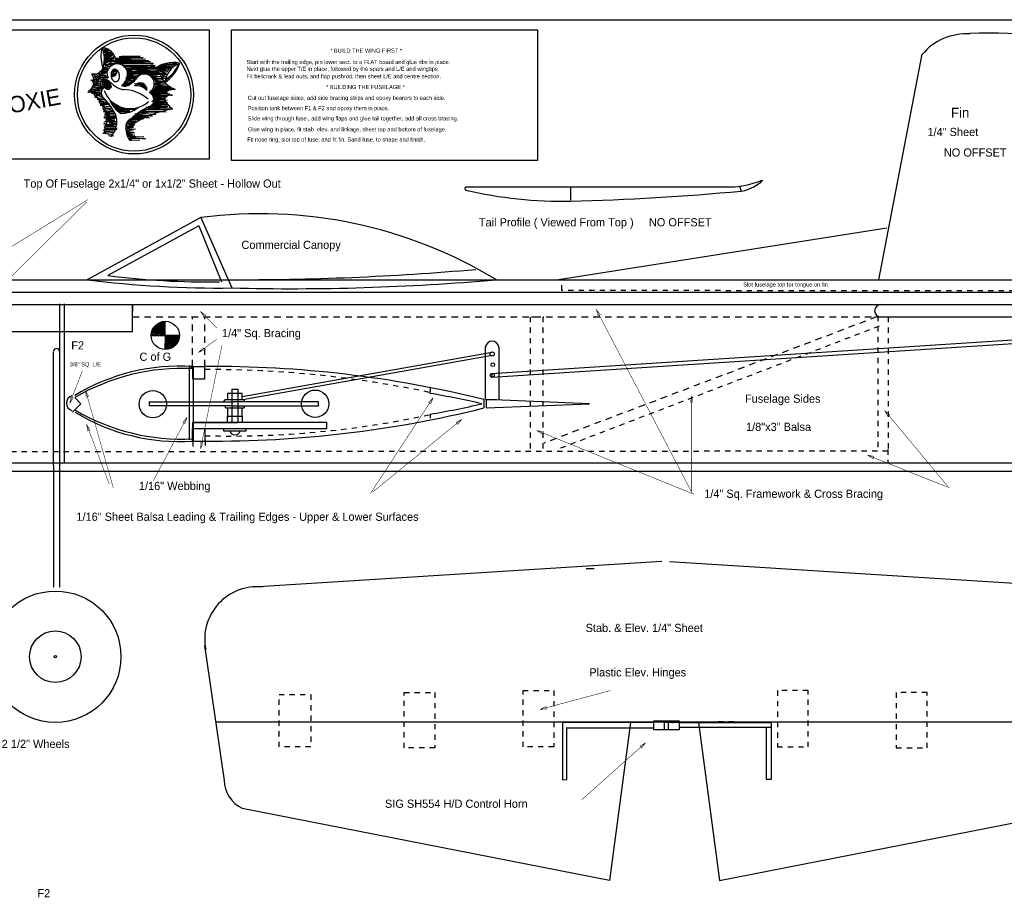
# Model space of a CAD drawing. Extents: x -0.2 to 45.7, y 0.3 to 32.4.
# Tile 3 of 4: x 9.9 to 28.6, y 15.7 to 32.4. Entities that reach past the tile are written whole.
import ezdxf

# ---------------------------------------------------------------- set-up
doc = ezdxf.new("R2010")
doc.units = 0
for name, pattern in [('LINETYPE_1', [0]), ('LINETYPE_11', [0]), ('LINETYPE_3', [0.1562, 0.125, -0.0312]), ('LINETYPE_8', [0.125, 0.0625, -0.0625])]:
    doc.linetypes.add(name, pattern=pattern)
doc.layers.get('0').update_dxf_attribs({"linetype": 'CONTINUOUS'})

msp = doc.modelspace()

# ---------------------------------------------------------------- linework, layer by layer
at = {"linetype": 'LINETYPE_1'}
for points in [[(-0.24, 32.43), (45.67, 32.43), (45.67, 0.32), (-0.24, 0.32)], [(-0.074, 32.24), (13.466, 32.24), (13.466, 29.774), (-0.074, 29.774)], [(13.892, 32.236), (19.72, 32.236), (19.72, 29.748), (13.892, 29.748)], [(11.662, 31.486), (11.6568, 31.485), (11.6518, 31.4836), (11.6468, 31.4816), (11.642, 31.4791), (11.6373, 31.4762), (11.6328, 31.4728), (11.6286, 31.469), (11.6244, 31.4646), (11.6206, 31.46), (11.617, 31.4549), (11.6136, 31.4495), (11.6106, 31.4437), (11.6078, 31.4376), (11.6054, 31.4312), (11.6032, 31.4245), (11.6014, 31.4176), (11.5999, 31.4104), (11.5987, 31.4032), (11.5979, 31.3957), (11.5974, 31.3881), (11.5973, 31.3804), (11.5975, 31.3728), (11.598, 31.365), (11.599, 31.3574), (11.6002, 31.3496), (11.6018, 31.3421), (11.6038, 31.3346), (11.606, 31.3273), (11.6085, 31.3202), (11.6114, 31.3132), (11.6145, 31.3065), (11.6179, 31.3001), (11.6216, 31.294), (11.6254, 31.2881), (11.6296, 31.2826), (11.634, 31.2775), (11.6384, 31.2728), (11.6432, 31.2685), (11.648, 31.2646), (11.653, 31.2612), (11.6582, 31.2582), (11.6633, 31.2556), (11.6686, 31.2536), (11.6738, 31.2521), (11.6792, 31.2511), (11.6845, 31.2506), (11.6898, 31.2505), (11.695, 31.251), (11.7002, 31.252), (11.7052, 31.2534), (11.7102, 31.2554), (11.715, 31.2579), (11.7197, 31.2608), (11.7242, 31.2642), (11.7284, 31.268), (11.7326, 31.2724), (11.7364, 31.277), (11.74, 31.2821), (11.7434, 31.2875), (11.7464, 31.2933), (11.7492, 31.2994), (11.7516, 31.3058), (11.7538, 31.3125), (11.7556, 31.3194), (11.7571, 31.3266), (11.7583, 31.3338), (11.7591, 31.3413), (11.7596, 31.3489), (11.7597, 31.3566), (11.7595, 31.3642), (11.759, 31.372), (11.758, 31.3796), (11.7568, 31.3874), (11.7552, 31.3949), (11.7532, 31.4024), (11.751, 31.4097), (11.7485, 31.4168), (11.7456, 31.4238), (11.7425, 31.4305), (11.7391, 31.4369), (11.7354, 31.443), (11.7316, 31.4489), (11.7274, 31.4544), (11.723, 31.4595), (11.7186, 31.4642), (11.7138, 31.4685), (11.709, 31.4724), (11.704, 31.4758), (11.6988, 31.4788), (11.6937, 31.4814), (11.6884, 31.4834), (11.6832, 31.4849), (11.6778, 31.4859), (11.6725, 31.4864), (11.6672, 31.4865)], [(11.297, 31.229), (11.297, 31.229)], [(11.572, 31.1165), (11.5754, 31.1194), (11.5786, 31.1225), (11.5816, 31.126), (11.5842, 31.1298), (11.5864, 31.134), (11.5884, 31.1384), (11.59, 31.143), (11.5914, 31.148), (11.5923, 31.1531), (11.5929, 31.1584), (11.5931, 31.164), (11.593, 31.1697), (11.5926, 31.1755), (11.5917, 31.1814), (11.5906, 31.1874), (11.589, 31.1935), (11.5872, 31.1996), (11.585, 31.2057), (11.5826, 31.2118), (11.5798, 31.2178), (11.5766, 31.2238), (11.5732, 31.2296), (11.5696, 31.2354), (11.5657, 31.2409), (11.5616, 31.2463), (11.5572, 31.2515), (11.5526, 31.2565), (11.5479, 31.2612), (11.543, 31.2658), (11.538, 31.27), (11.5328, 31.2739), (11.5276, 31.2775), (11.5222, 31.2808), (11.5168, 31.2837), (11.5114, 31.2862), (11.506, 31.2884), (11.5006, 31.2903), (11.4953, 31.2918), (11.49, 31.2928), (11.4848, 31.2934), (11.4798, 31.2937), (11.4748, 31.2936), (11.47, 31.293), (11.4654, 31.2921), (11.461, 31.2908), (11.4568, 31.289), (11.4528, 31.287), (11.449, 31.2845), (11.4456, 31.2816), (11.4424, 31.2785), (11.4394, 31.275), (11.4368, 31.2712), (11.4346, 31.267), (11.4326, 31.2626), (11.431, 31.258), (11.4296, 31.253), (11.4287, 31.2479), (11.4281, 31.2426), (11.4279, 31.237), (11.428, 31.2313), (11.4284, 31.2255), (11.4293, 31.2196), (11.4304, 31.2136), (11.432, 31.2075), (11.4338, 31.2014), (11.436, 31.1953), (11.4384, 31.1892), (11.4412, 31.1832), (11.4444, 31.1772), (11.4478, 31.1714), (11.4514, 31.1656), (11.4553, 31.1601), (11.4594, 31.1547), (11.4638, 31.1495), (11.4684, 31.1445), (11.4731, 31.1398), (11.478, 31.1352), (11.483, 31.131), (11.4882, 31.1271), (11.4934, 31.1235), (11.4988, 31.1202), (11.5042, 31.1173), (11.5096, 31.1148), (11.515, 31.1126), (11.5204, 31.1107), (11.5257, 31.1092), (11.531, 31.1082), (11.5362, 31.1076), (11.5412, 31.1073), (11.5462, 31.1074), (11.551, 31.108), (11.5556, 31.1089), (11.56, 31.1102), (11.5642, 31.112), (11.5682, 31.114)], [(11.3145, 31.0095), (11.3145, 31.0095)], [(11.477, 30.6455), (11.477, 30.6455)], [(18.5826, 27.6773), (18.5826, 27.6773)], [(11.1417, 27.4804), (11.1417, 27.4804)], [(11.5354, 27.5591), (11.5354, 27.5591)], [(13.7007, 27.441), (13.7007, 27.441)], [(13.8189, 27.4804), (13.8189, 27.4804)], [(12.0078, 27.008), (12.0078, 27.008)], [(12.629, 26.688), (12.629, 26.688)], [(12.357, 26.419), (12.357, 26.419)], [(12.436, 26.435), (12.436, 26.435)], [(12.635, 26.287), (12.635, 26.287)], [(12.657, 26.41), (12.657, 26.41)], [(12.758, 26.407), (12.758, 26.407)], [(12.82, 26.407), (12.82, 26.407)], [(12.867, 26.405), (12.867, 26.405)], [(12.887, 26.385), (12.887, 26.385)], [(12.904, 26.419), (12.904, 26.419)], [(12.635, 26.189), (12.635, 26.189)], [(12.643, 26.256), (12.643, 26.256)], [(12.803, 26.228), (12.803, 26.228)], [(18.732, 26.208), (18.732, 26.208)], [(14.0943, 25.3151), (14.0943, 25.3151)], [(14.1338, 25.1576), (14.1338, 25.1576)], [(18.7401, 25.1969), (18.7401, 25.1969)], [(10.9056, 25.0001), (10.9056, 25.0001)], [(10.9843, 25.0788), (10.9843, 25.0788)], [(13.8582, 25.0395), (13.8582, 25.0395)], [(15.5511, 25.0788), (15.5511, 25.0788)], [(18.6615, 25.1182), (18.6615, 25.1182)], [(18.7009, 25.0395), (18.7009, 25.0395)], [(18.7401, 25.0395), (18.7401, 25.0395)], [(20.7086, 25.1182), (20.7086, 25.1182)], [(13.8976, 24.7639), (13.8976, 24.7639)], [(13.8976, 24.7639), (13.8976, 24.7639)], [(14.0944, 24.7639), (14.0944, 24.7639)], [(14.1338, 24.7639), (14.1338, 24.7639)], [(17.6772, 24.8426), (17.6772, 24.8426)], [(15.7086, 24.6458), (15.7086, 24.6458)], [(13.1497, 24.4095), (13.1497, 24.4095)], [(13.1497, 24.4095), (13.1497, 24.4095)], [(13.1641, 24.4141), (13.1641, 24.4141)], [(13.3859, 24.4095), (13.3859, 24.4095)], [(21.6527, 19.0548), (21.6527, 19.0548)], [(21.938, 19.084), (22.419, 19.084), (22.419, 18.91), (21.938, 18.91)]]:
    msp.add_lwpolyline(points, close=True, dxfattribs=at)
for points in [[(11.4935, 31.8895), (11.46, 31.839)], [(11.5495, 31.873), (11.449, 31.7945)], [(11.449, 31.7945), (11.561, 31.8505)], [(11.46, 31.839), (11.4655, 31.845)], [(11.4655, 31.845), (11.5495, 31.873)], [(11.662, 31.7325), (11.4655, 31.6095)], [(11.4655, 31.6095), (11.6675, 31.7045)], [(11.6675, 31.7045), (11.4655, 31.576)], [(11.561, 31.8505), (11.471, 31.7605)], [(11.471, 31.7605), (11.6, 31.8335)], [(11.6395, 31.7605), (11.477, 31.6545)], [(11.477, 31.6545), (11.662, 31.7325)], [(11.6, 31.8335), (11.4825, 31.727)], [(11.4825, 31.727), (11.6115, 31.8055)], [(11.6115, 31.8055), (11.4825, 31.7045)], [(11.4825, 31.7045), (11.628, 31.783)], [(11.628, 31.783), (11.488, 31.688)], [(11.488, 31.688), (11.6395, 31.7605)], [(12.211, 31.7105), (11.684, 31.6935)], [(12.1495, 31.7385), (11.7515, 31.7215)], [(11.757, 31.7105), (12.211, 31.7105)], [(11.802, 31.7385), (12.1495, 31.7385)], [(26.2204, 27.4804), (27.0472, 31.7717)], [(11.5775, 31.542), (11.4265, 31.5085)], [(11.4265, 31.5085), (11.533, 31.5085)], [(11.533, 31.5085), (11.443, 31.475)], [(11.4655, 31.576), (11.505, 31.5645)], [(11.505, 31.5645), (11.4825, 31.542)], [(11.645, 31.57), (11.488, 31.57)], [(11.488, 31.57), (11.5775, 31.542)], [(11.544, 31.598), (11.673, 31.587)], [(11.6, 31.604), (11.5665, 31.604)], [(11.5665, 31.604), (12.396, 31.604)], [(11.656, 31.643), (11.572, 31.6375)], [(11.572, 31.6375), (11.6, 31.604)], [(11.596, 31.632), (11.686, 31.643)], [(11.617, 31.632), (11.6395, 31.6655)], [(12.351, 31.6265), (11.617, 31.632)], [(11.6395, 31.6655), (11.656, 31.643)], [(11.673, 31.587), (11.645, 31.57)], [(12.3175, 31.6485), (11.662, 31.6545)], [(11.662, 31.6545), (12.351, 31.6265)], [(12.097, 31.618), (11.662, 31.618)], [(12.256, 31.6765), (11.6785, 31.671)], [(11.6785, 31.671), (12.3175, 31.6485)], [(11.684, 31.6935), (12.256, 31.6765)], [(11.686, 31.643), (11.776, 31.61)], [(12.396, 31.5925), (11.8075, 31.5815)], [(11.8075, 31.5815), (11.841, 31.559)], [(12.441, 31.559), (11.8355, 31.531)], [(11.8355, 31.531), (12.441, 31.542)], [(11.841, 31.559), (12.3175, 31.5645)], [(12.441, 31.542), (11.886, 31.503)], [(11.886, 31.503), (12.4465, 31.5195)], [(11.9645, 31.514), (11.9195, 31.4415)], [(11.953, 31.43), (11.9645, 31.514)], [(12.111, 31.621), (12.097, 31.618)], [(12.402, 31.579), (12.111, 31.621)], [(12.3175, 31.5645), (12.441, 31.559)], [(12.396, 31.604), (12.396, 31.5925)], [(12.4465, 31.5195), (12.463, 31.4975)], [(12.793, 31.5535), (12.4515, 31.503)], [(12.4515, 31.503), (12.743, 31.5255)], [(12.743, 31.5255), (12.4515, 31.4975)], [(12.827, 31.5815), (12.485, 31.531)], [(12.485, 31.531), (12.793, 31.5535)], [(12.513, 31.5535), (12.827, 31.5815)], [(12.552, 31.57), (12.513, 31.5535)], [(12.8495, 31.598), (12.552, 31.57)], [(12.838, 31.4695), (12.883, 31.57)], [(11.505, 31.3685), (11.2975, 31.3405)], [(11.2975, 31.3405), (11.4935, 31.329)], [(11.308, 31.386), (11.353, 31.363)], [(11.4935, 31.329), (11.3255, 31.329)], [(11.3255, 31.329), (11.4265, 31.2955)], [(11.353, 31.363), (11.443, 31.386)], [(11.5105, 31.3515), (11.359, 31.391)], [(11.359, 31.391), (11.505, 31.3685)], [(11.4935, 31.4075), (11.3705, 31.3965)], [(11.3705, 31.3965), (11.5105, 31.3515)], [(11.5215, 31.4525), (11.3985, 31.4355)], [(11.3985, 31.4355), (11.5105, 31.4245)], [(11.533, 31.4805), (11.4095, 31.4695)], [(11.4095, 31.4695), (11.5215, 31.4525)], [(11.421, 31.4245), (11.415, 31.4075)], [(11.415, 31.4075), (11.4935, 31.4075)], [(11.5105, 31.4245), (11.421, 31.4245)], [(11.443, 31.475), (11.533, 31.4805)], [(11.6675, 31.3855), (11.6, 31.3795)], [(11.6, 31.3795), (11.656, 31.3685)], [(11.69, 31.4415), (11.606, 31.43)], [(11.606, 31.43), (11.6955, 31.4135)], [(11.6955, 31.4135), (11.606, 31.391)], [(11.606, 31.391), (11.6675, 31.3855)], [(11.6675, 31.475), (11.617, 31.43)], [(11.617, 31.43), (11.628, 31.4355)], [(11.617, 31.3515), (11.6955, 31.3965)], [(11.656, 31.3685), (11.617, 31.3515)], [(11.6955, 31.458), (11.6225, 31.458)], [(11.6225, 31.458), (11.69, 31.4415)], [(11.645, 31.486), (11.6955, 31.458)], [(11.6955, 31.4415), (11.6675, 31.475)], [(11.6955, 31.3965), (11.6955, 31.4415)], [(12.0655, 31.3235), (11.8805, 31.3235)], [(11.8805, 31.3235), (12.082, 31.3125)], [(12.0595, 31.3515), (11.8915, 31.3405)], [(11.8915, 31.3405), (12.0655, 31.3235)], [(12.463, 31.4975), (11.903, 31.486)], [(11.903, 31.486), (12.4855, 31.4695)], [(12.508, 31.447), (11.914, 31.43)], [(11.914, 31.43), (12.491, 31.4245)], [(11.9195, 31.402), (11.914, 31.391)], [(11.914, 31.189), (12.1495, 31.402)], [(11.914, 31.391), (12.144, 31.3795)], [(12.144, 31.3795), (11.914, 31.3685)], [(11.914, 31.3685), (12.116, 31.3515)], [(12.4855, 31.4695), (11.9195, 31.447)], [(11.9195, 31.4415), (11.998, 31.4695)], [(11.9195, 31.447), (12.508, 31.447)], [(12.5415, 31.4075), (11.9195, 31.402)], [(12.1495, 31.402), (11.953, 31.43)], [(12.116, 31.3515), (12.0595, 31.3515)], [(12.295, 31.391), (12.553, 31.3855)], [(12.553, 31.3855), (12.3345, 31.3685)], [(12.3345, 31.3685), (12.5475, 31.346)], [(12.5475, 31.346), (12.368, 31.335)], [(12.368, 31.335), (12.581, 31.3125)], [(12.4515, 31.4975), (12.7315, 31.503)], [(12.7315, 31.503), (12.457, 31.464)], [(12.457, 31.464), (12.7035, 31.475)], [(12.491, 31.4245), (12.5415, 31.4075)], [(12.7035, 31.475), (12.5185, 31.4355)], [(12.5185, 31.4355), (12.6755, 31.4415)], [(12.6755, 31.4415), (12.541, 31.402)], [(12.541, 31.402), (12.6475, 31.4075)], [(12.6585, 31.346), (12.5465, 31.3235)], [(12.5465, 31.3235), (12.653, 31.3125)], [(12.6475, 31.4075), (12.5635, 31.391)], [(12.5635, 31.391), (12.6585, 31.3855)], [(12.6585, 31.3855), (12.5635, 31.363)], [(12.5635, 31.363), (12.6585, 31.346)], [(12.7035, 31.307), (12.709, 31.346)], [(12.709, 31.346), (12.7315, 31.357)], [(12.7315, 31.357), (12.754, 31.357)], [(12.754, 31.357), (12.782, 31.3855)], [(12.782, 31.3855), (12.799, 31.4135)], [(12.799, 31.4135), (12.838, 31.4695)], [(11.23, 31.285), (11.32, 31.24)], [(11.234, 31.168), (11.262, 31.156)], [(11.4545, 31.1275), (11.236, 31.133)], [(11.236, 31.133), (11.393, 31.1275)], [(11.241, 31.274), (11.275, 31.195)], [(11.404, 31.1945), (11.2525, 31.206)], [(11.2525, 31.206), (11.404, 31.1725)], [(11.275, 31.195), (11.297, 31.229)], [(11.286, 31.178), (11.2805, 31.15)], [(11.2805, 31.15), (11.421, 31.1445)], [(11.4265, 31.2955), (11.286, 31.2845)], [(11.286, 31.2845), (11.4095, 31.2505)], [(11.432, 31.1555), (11.286, 31.178)], [(11.4095, 31.2505), (11.3085, 31.2285)], [(11.3085, 31.2285), (11.3985, 31.217)], [(11.3985, 31.217), (11.404, 31.1945)], [(11.404, 31.1725), (11.432, 31.1555)], [(11.421, 31.1445), (11.4545, 31.1275)], [(11.443, 31.2785), (11.4265, 31.2675)], [(11.4265, 31.2675), (11.5385, 31.122)], [(11.5665, 31.1275), (11.443, 31.2785)], [(11.4825, 31.2845), (11.4545, 31.2845)], [(11.4545, 31.2845), (11.589, 31.122)], [(11.5105, 31.122), (11.4545, 31.1945)], [(11.6, 31.1385), (11.4825, 31.2845)], [(11.499, 31.2955), (11.6, 31.161)], [(11.6, 31.161), (11.6, 31.1385)], [(11.83, 31.1835), (11.8635, 31.2005)], [(11.869, 31.178), (11.83, 31.1835)], [(11.959, 31.2115), (11.8525, 31.217)], [(11.8525, 31.217), (11.9085, 31.1945)], [(11.8635, 31.2005), (11.914, 31.189)], [(11.886, 31.2395), (11.869, 31.234)], [(11.869, 31.234), (11.959, 31.2115)], [(11.9085, 31.1945), (11.869, 31.178)], [(11.998, 31.234), (11.886, 31.2395)], [(12.082, 31.3125), (11.897, 31.2955)], [(11.897, 31.2955), (12.026, 31.2785)], [(12.026, 31.2565), (11.897, 31.2785)], [(11.897, 31.2785), (11.897, 31.262)], [(11.897, 31.262), (11.998, 31.234)], [(12.026, 31.2785), (12.043, 31.29)], [(12.043, 31.29), (12.026, 31.2565)], [(12.1045, 31.1945), (12.043, 31.2115)], [(12.238, 31.168), (12.0865, 31.2185)], [(12.0865, 31.2185), (12.277, 31.14)], [(12.172, 31.1835), (12.1045, 31.1945)], [(12.137, 31.224), (12.238, 31.1845)], [(12.2055, 31.161), (12.172, 31.1835)], [(12.267, 31.1275), (12.2055, 31.161)], [(12.238, 31.1845), (12.238, 31.168)], [(12.267, 31.15), (12.267, 31.1275)], [(12.581, 31.3125), (12.3905, 31.3125)], [(12.3905, 31.3125), (12.564, 31.2955)], [(12.564, 31.2955), (12.4015, 31.2845)], [(12.4015, 31.2845), (12.5865, 31.262)], [(12.6145, 31.2395), (12.424, 31.2115)], [(12.424, 31.2115), (12.62, 31.2115)], [(12.721, 31.133), (12.4295, 31.1445)], [(12.4295, 31.1445), (12.7605, 31.1165)], [(12.62, 31.2115), (12.435, 31.1945)], [(12.435, 31.1945), (12.6875, 31.1665)], [(12.6875, 31.1665), (12.435, 31.161)], [(12.435, 31.161), (12.682, 31.1555)], [(12.5865, 31.262), (12.441, 31.245)], [(12.441, 31.245), (12.6145, 31.2395)], [(12.653, 31.3125), (12.6195, 31.301)], [(12.6475, 31.262), (12.6755, 31.318)], [(12.653, 31.2955), (12.6475, 31.262)], [(12.6755, 31.318), (12.7035, 31.307)], [(12.682, 31.1555), (12.721, 31.133)], [(11.167, 31.084), (11.301, 31.072)], [(11.195, 31.1), (11.374, 31.1)], [(11.393, 31.0715), (11.2135, 31.066)], [(11.2135, 31.066), (11.387, 31.0375)], [(11.387, 31.0375), (11.219, 31.0375)], [(11.219, 31.0375), (11.376, 31.0155)], [(11.404, 31.032), (11.2245, 31.049)], [(11.2245, 31.049), (11.3145, 31.0095)], [(11.4265, 31.1165), (11.264, 31.094)], [(11.264, 31.094), (11.4095, 31.088)], [(11.284, 30.96), (11.492, 30.899)], [(11.303, 30.976), (11.3535, 31.004)], [(11.3705, 30.993), (11.303, 30.976)], [(11.3145, 31.0095), (11.449, 30.937)], [(11.3255, 30.9815), (11.404, 31.032)], [(11.4095, 30.993), (11.3255, 30.9815)], [(11.393, 31.1275), (11.4265, 31.1165)], [(11.4375, 30.965), (11.4095, 30.993)], [(11.5385, 31.122), (11.5105, 31.122)], [(11.589, 31.122), (11.5665, 31.1275)], [(12.654, 31.06), (12.3345, 31.0545)], [(12.3345, 31.0545), (12.665, 31.032)], [(12.665, 31.032), (12.34, 31.0375)], [(12.34, 31.0375), (12.7155, 31.0155)], [(12.7155, 31.0155), (12.357, 31.0095)], [(12.357, 31.0095), (12.6705, 30.9815)], [(12.6705, 30.9815), (12.379, 30.993)], [(12.379, 30.993), (12.665, 30.965)], [(12.693, 31.077), (12.385, 31.077)], [(12.385, 31.077), (12.654, 31.06)], [(12.665, 30.965), (12.3905, 30.9595)], [(12.3905, 30.9595), (12.654, 30.9595)], [(12.7435, 31.088), (12.396, 31.105)], [(12.396, 31.105), (12.693, 31.077)], [(12.7605, 31.1165), (12.4185, 31.1275)], [(12.4185, 31.1275), (12.682, 31.105)], [(12.654, 30.9595), (12.5195, 30.9425)], [(12.682, 31.105), (12.7265, 31.105)], [(12.7265, 31.105), (12.7435, 31.088)], [(11.492, 30.899), (11.335, 30.915)], [(11.335, 30.915), (11.525, 30.848)], [(11.525, 30.848), (11.363, 30.871)], [(11.363, 30.871), (11.38, 30.848)], [(11.38, 30.848), (11.559, 30.837)], [(11.391, 30.826), (11.525, 30.82)], [(11.548, 30.814), (11.391, 30.803)], [(11.391, 30.803), (11.593, 30.77)], [(11.43, 30.77), (11.598, 30.736)], [(11.559, 30.837), (11.548, 30.814)], [(11.6, 30.8755), (11.841, 30.724)], [(11.875, 30.707), (11.6115, 30.853)], [(11.6115, 30.853), (11.6225, 30.825)], [(11.6225, 30.825), (11.7515, 30.735)], [(11.7515, 30.735), (11.6395, 30.825)], [(11.6395, 30.825), (11.684, 30.797)], [(11.746, 30.724), (11.673, 30.7685)], [(11.673, 30.7685), (11.684, 30.752)], [(11.684, 30.797), (11.768, 30.752)], [(11.7235, 30.7125), (11.69, 30.7575)], [(11.69, 30.7575), (11.746, 30.724)], [(12.441, 30.78), (12.1775, 30.6845)], [(12.267, 30.763), (12.441, 30.78)], [(12.3455, 30.7405), (12.267, 30.763)], [(12.682, 30.7745), (12.3065, 30.7685)], [(12.3065, 30.7685), (12.7605, 30.7465)], [(12.6985, 30.8025), (12.368, 30.8025)], [(12.368, 30.8025), (12.682, 30.7745)], [(12.648, 30.8695), (12.3735, 30.881)], [(12.3735, 30.881), (12.676, 30.853)], [(12.62, 30.8415), (12.3905, 30.8305)], [(12.3905, 30.8305), (12.654, 30.8305)], [(12.654, 30.8305), (12.3905, 30.819)], [(12.3905, 30.819), (12.6985, 30.8025)], [(12.665, 30.8975), (12.396, 30.892)], [(12.396, 30.892), (12.648, 30.8695)], [(12.5195, 30.9425), (12.4015, 30.9425)], [(12.4015, 30.9425), (12.62, 30.9255)], [(12.637, 30.9255), (12.4015, 30.9255)], [(12.4015, 30.9255), (12.665, 30.8975)], [(12.676, 30.853), (12.4185, 30.847)], [(12.4185, 30.847), (12.62, 30.8415)], [(12.62, 30.9255), (12.637, 30.9255)], [(11.593, 30.714), (11.441, 30.742)], [(11.441, 30.742), (11.452, 30.714)], [(11.452, 30.714), (11.553, 30.68)], [(11.654, 30.68), (11.452, 30.68)], [(11.452, 30.68), (11.654, 30.63)], [(11.654, 30.63), (11.475, 30.618)], [(11.475, 30.618), (11.688, 30.562)], [(11.475, 30.557), (11.475, 30.59)], [(11.475, 30.59), (11.604, 30.551)], [(11.477, 30.6455), (11.6675, 30.6455)], [(11.617, 30.7015), (11.516, 30.6735)], [(11.516, 30.6735), (11.6395, 30.6735)], [(11.69, 30.6065), (11.527, 30.567)], [(11.527, 30.567), (11.69, 30.5895)], [(11.572, 30.612), (11.533, 30.595)], [(11.533, 30.595), (11.69, 30.6065)], [(11.69, 30.5895), (11.533, 30.5615)], [(11.553, 30.68), (11.654, 30.68)], [(11.684, 30.752), (11.729, 30.735)], [(11.729, 30.7125), (11.7065, 30.724)], [(11.7065, 30.724), (11.7235, 30.7125)], [(11.729, 30.735), (11.729, 30.7015)], [(11.7345, 30.6905), (11.729, 30.7125)], [(11.729, 30.7015), (11.875, 30.707)], [(11.7905, 30.6735), (11.7345, 30.6905)], [(11.802, 30.7185), (11.7515, 30.724)], [(11.7515, 30.724), (11.858, 30.6905)], [(11.768, 30.752), (11.802, 30.7185)], [(11.903, 30.696), (11.774, 30.6845)], [(11.774, 30.6845), (11.959, 30.668)], [(11.959, 30.668), (11.7905, 30.6735)], [(11.9195, 30.7185), (11.7965, 30.7185)], [(11.7965, 30.7185), (11.813, 30.696)], [(11.813, 30.696), (11.953, 30.696)], [(11.841, 30.724), (11.8635, 30.7405)], [(11.8635, 30.7405), (11.998, 30.7295)], [(11.953, 30.696), (11.903, 30.696)], [(12.026, 30.7185), (11.9195, 30.7185)], [(11.998, 30.7295), (12.054, 30.7295)], [(12.054, 30.7295), (12.026, 30.7185)], [(12.267, 30.5895), (12.0315, 30.595)], [(12.0315, 30.595), (12.323, 30.5615)], [(12.054, 30.6455), (12.385, 30.595)], [(12.385, 30.595), (12.082, 30.6175)], [(12.082, 30.6175), (12.267, 30.5895)], [(12.648, 30.679), (12.1215, 30.6565)], [(12.1215, 30.6565), (12.452, 30.6285)], [(12.1775, 30.6845), (12.211, 30.6905)], [(12.211, 30.7125), (12.3455, 30.7405)], [(12.693, 30.7185), (12.211, 30.7125)], [(12.211, 30.6905), (12.5865, 30.6905)], [(12.7605, 30.7465), (12.2895, 30.735)], [(12.2895, 30.735), (12.693, 30.7185)], [(12.5865, 30.6905), (12.648, 30.679)], [(11.452, 30.467), (11.52, 30.433)], [(11.458, 30.428), (11.654, 30.417)], [(11.643, 30.551), (11.475, 30.557)], [(11.621, 30.484), (11.475, 30.484)], [(11.604, 30.551), (11.492, 30.518)], [(11.492, 30.523), (11.525, 30.512)], [(11.701, 30.399), (11.499, 30.4045)], [(11.52, 30.433), (11.604, 30.445)], [(11.525, 30.512), (11.699, 30.495)], [(11.533, 30.5615), (11.6785, 30.5615)], [(11.6955, 30.438), (11.544, 30.427)], [(11.544, 30.427), (11.701, 30.399)], [(11.6675, 30.5335), (11.5495, 30.522)], [(11.5495, 30.522), (11.673, 30.511)], [(11.712, 30.4605), (11.5555, 30.438)], [(11.7065, 30.483), (11.561, 30.4715)], [(11.561, 30.4715), (11.712, 30.4605)], [(11.699, 30.495), (11.621, 30.484)], [(11.688, 30.562), (11.643, 30.551)], [(11.875, 30.427), (12.026, 30.4155)], [(12.015, 30.3935), (11.886, 30.3935)], [(11.886, 30.3935), (12.026, 30.3765)], [(11.942, 30.4435), (11.903, 30.4495)], [(12.155, 30.522), (11.9195, 30.5055)], [(11.9195, 30.5055), (12.0765, 30.4885)], [(12.0485, 30.438), (11.9195, 30.4605)], [(12.0765, 30.4885), (11.931, 30.483)], [(11.931, 30.483), (12.0655, 30.466)], [(11.9645, 30.427), (11.9365, 30.438)], [(11.9365, 30.438), (12.0485, 30.438)], [(12.0655, 30.466), (11.942, 30.4435)], [(12.1215, 30.5445), (11.959, 30.539)], [(11.959, 30.539), (12.155, 30.522)], [(11.9925, 30.483), (11.9645, 30.427)], [(12.323, 30.5615), (11.998, 30.567)], [(11.998, 30.567), (12.166, 30.55)], [(12.026, 30.4155), (12.015, 30.3935)], [(12.2165, 30.5445), (12.1215, 30.5445)], [(12.166, 30.55), (12.2165, 30.5445)], [(11.471, 30.2755), (11.443, 30.27)], [(11.443, 30.27), (11.6225, 30.253)], [(11.477, 30.343), (11.4545, 30.3205)], [(11.4545, 30.3205), (11.684, 30.315)], [(11.6785, 30.382), (11.4655, 30.382)], [(11.4655, 30.382), (11.488, 30.3595)], [(11.684, 30.315), (11.4655, 30.3035)], [(11.4655, 30.3035), (11.6505, 30.281)], [(11.516, 30.2865), (11.471, 30.2755)], [(11.7065, 30.343), (11.477, 30.343)], [(11.488, 30.3595), (11.6955, 30.3595)], [(11.6505, 30.281), (11.516, 30.2865)], [(11.6225, 30.253), (11.5385, 30.242)], [(11.5495, 30.225), (11.6505, 30.2195)], [(11.6955, 30.3595), (11.7065, 30.343)], [(12.026, 30.3765), (11.8805, 30.3655)], [(11.8805, 30.3655), (12.0655, 30.3485)], [(12.0205, 30.315), (11.886, 30.298)], [(11.886, 30.298), (12.043, 30.2755)], [(12.043, 30.2755), (11.886, 30.2755)], [(11.886, 30.2755), (11.931, 30.2645)], [(12.0655, 30.3485), (11.8915, 30.326)], [(11.8915, 30.326), (12.0205, 30.315)], [(12.009, 30.253), (11.914, 30.2365)], [(11.914, 30.2365), (11.942, 30.2365)], [(12.054, 30.2305), (11.914, 30.214)], [(11.914, 30.214), (12.222, 30.2025)], [(11.931, 30.2645), (12.009, 30.253)], [(11.942, 30.2365), (12.054, 30.2305)], [(12.222, 30.2025), (11.9475, 30.197)], [(11.9475, 30.197), (12.256, 30.1635)], [(12.256, 30.1635), (11.942, 30.169)], [(11.942, 30.169), (11.953, 30.169)], [(11.953, 30.169), (11.9925, 30.1355)], [(11.9925, 30.1355), (12.144, 30.141)], [(23.568, 29.264), (23.6, 29.168)], [(18.368, 29.248), (23.296, 29.248)], [(20.352, 29.248), (20.352, 28.992)], [(13.307, 28.6615), (11.1417, 27.4804)], [(13.307, 28.6615), (13.8976, 27.3229)], [(13.2677, 28.504), (11.5354, 27.5591)], [(13.2677, 28.504), (13.7007, 27.441)], [(26.3779, 28.4647), (20.1181, 27.4804)], [(3.3464, 27.4804), (32.1653, 27.4804)], [(3.3464, 27.2442), (32.3228, 27.2442)], [(3.3464, 27.008), (32.4409, 27.008)], [(10.4724, 27.008), (10.6299, 27.008)], [(10.6182, 27.019), (10.6182, 23.9087)], [(10.707, 27.02), (10.707, 23.999)], [(12.0078, 26.4961), (12.0078, 27.008)], [(12.624, 26.668), (12.371, 26.433)], [(12.556, 26.643), (12.374, 26.475)], [(12.38, 26.458), (12.612, 26.679)], [(12.553, 26.665), (12.391, 26.508)], [(12.405, 26.433), (12.624, 26.651)], [(12.408, 26.545), (12.525, 26.66)], [(12.486, 26.634), (12.438, 26.59)], [(12.587, 26.674), (12.495, 26.598)], [(12.495, 26.598), (12.624, 26.668)], [(12.525, 26.66), (12.587, 26.674)], [(12.573, 26.676), (12.553, 26.665)], [(12.612, 26.679), (12.573, 26.676)], [(12.624, 26.651), (12.615, 26.62)], [(12.629, 26.419), (12.629, 26.688)], [(26.2598, 26.7717), (29.2126, 26.7717)], [(3.3464, 26.4961), (12.0078, 26.4961)], [(12.374, 26.475), (12.377, 26.475)], [(12.377, 26.475), (12.38, 26.458)], [(12.391, 26.508), (12.408, 26.545)], [(12.615, 26.62), (12.436, 26.435)], [(12.461, 26.433), (12.624, 26.601)], [(12.621, 26.564), (12.483, 26.435)], [(12.624, 26.536), (12.52, 26.447)], [(12.52, 26.447), (12.624, 26.489)], [(12.525, 26.421), (12.624, 26.522)], [(12.551, 26.441), (12.593, 26.463)], [(12.624, 26.489), (12.573, 26.43)], [(12.593, 26.433), (12.604, 26.564)], [(12.593, 26.463), (12.612, 26.452)], [(12.612, 26.452), (12.612, 26.433)], [(12.624, 26.601), (12.621, 26.564)], [(12.624, 26.522), (12.624, 26.536)], [(12.904, 26.419), (12.357, 26.419)], [(12.357, 26.419), (12.629, 26.419)], [(12.368, 26.427), (12.624, 26.421)], [(12.371, 26.433), (12.405, 26.433)], [(12.436, 26.435), (12.461, 26.433)], [(12.483, 26.435), (12.525, 26.421)], [(12.573, 26.43), (12.551, 26.441)], [(12.612, 26.433), (12.593, 26.433)], [(12.629, 26.424), (12.629, 26.15)], [(12.629, 26.15), (12.635, 26.419)], [(12.632, 26.315), (12.71, 26.41)], [(12.635, 26.337), (12.632, 26.315)], [(12.635, 26.419), (12.904, 26.419)], [(12.685, 26.41), (12.635, 26.337)], [(12.733, 26.41), (12.635, 26.287)], [(12.635, 26.273), (12.758, 26.407)], [(12.635, 26.22), (12.82, 26.407)], [(12.848, 26.405), (12.635, 26.189)], [(12.764, 26.388), (12.635, 26.399)], [(12.635, 26.399), (12.64, 26.379)], [(12.635, 26.287), (12.635, 26.273)], [(12.64, 26.385), (12.657, 26.41)], [(12.64, 26.166), (12.867, 26.405)], [(12.64, 26.214), (12.825, 26.402)], [(12.64, 26.379), (12.783, 26.379)], [(12.794, 26.407), (12.643, 26.256)], [(12.71, 26.32), (12.646, 26.371)], [(12.657, 26.41), (12.685, 26.41)], [(12.887, 26.399), (12.677, 26.175)], [(12.778, 26.377), (12.685, 26.323)], [(12.685, 26.323), (12.694, 26.301)], [(12.694, 26.301), (12.71, 26.32)], [(12.752, 26.396), (12.696, 26.329)], [(12.696, 26.329), (12.764, 26.388)], [(12.71, 26.41), (12.733, 26.41)], [(12.719, 26.18), (12.887, 26.385)], [(12.842, 26.27), (12.75, 26.25)], [(12.825, 26.402), (12.752, 26.396)], [(12.755, 26.203), (12.836, 26.309)], [(12.758, 26.407), (12.794, 26.407)], [(12.828, 26.301), (12.778, 26.377)], [(12.783, 26.379), (12.881, 26.396)], [(12.873, 26.343), (12.803, 26.228)], [(12.82, 26.407), (12.848, 26.405)], [(12.881, 26.396), (12.828, 26.301)], [(12.836, 26.309), (12.873, 26.332)], [(12.873, 26.332), (12.842, 26.27)], [(12.867, 26.405), (12.884, 26.399)], [(12.887, 26.385), (12.873, 26.343)], [(12.884, 26.399), (12.887, 26.399)], [(29.463, 26.374), (18.844, 25.689)], [(18.855, 25.624), (29.473, 26.308)], [(10.5001, 23.9481), (10.5001, 26.1134)], [(12.643, 26.256), (12.635, 26.22)], [(12.635, 26.189), (12.64, 26.166)], [(12.708, 26.192), (12.638, 26.155)], [(12.638, 26.155), (12.688, 26.172)], [(12.688, 26.172), (12.64, 26.214)], [(12.677, 26.175), (12.719, 26.18)], [(12.75, 26.25), (12.708, 26.192)], [(12.747, 26.194), (12.755, 26.203)], [(12.764, 26.194), (12.747, 26.194)], [(12.778, 26.22), (12.764, 26.194)], [(12.803, 26.228), (12.778, 26.22)], [(14.097, 25.254), (18.856, 26.102)], [(18.732, 25.203), (18.732, 26.208)], [(18.993, 25.198), (18.988, 26.203)], [(14.108, 25.2), (18.856, 26.047)], [(13.1445, 25.8008), (13.0859, 25.8398)], [(13.0859, 25.8398), (13.0859, 24.4336)], [(13.1496, 25.8269), (13.3858, 25.8269)], [(13.1496, 25.8269), (13.1496, 25.7875)], [(13.1497, 25.8269), (13.1497, 25.5906)], [(13.1641, 25.8203), (13.1641, 24.4141)], [(13.3859, 25.5906), (13.3859, 25.8269)], [(13.1497, 25.5906), (13.3859, 25.5906)], [(18.844, 25.689), (18.855, 25.624)], [(13.8976, 25.3938), (14.0157, 25.3938)], [(13.8976, 25.3938), (13.8976, 24.7639)], [(14.0157, 25.3938), (14.0157, 24.7639)], [(17.6772, 25.4332), (17.6772, 25.3544)], [(17.6772, 25.3151), (17.6772, 25.3544)], [(11.0237, 25.1182), (10.9056, 25.2363)], [(12.3227, 25.1576), (12.3227, 25.0788)], [(12.3228, 25.1576), (13.9369, 25.1576)], [(13.74, 25.1576), (13.7794, 25.197)], [(13.7794, 25.197), (14.1337, 25.197)], [(14.0943, 25.3151), (13.8188, 25.3151)], [(13.8188, 25.3151), (13.8188, 25.2363)], [(13.8188, 25.2757), (13.8188, 25.1969)], [(13.8188, 25.1969), (14.0943, 25.1969)], [(15.551, 25.1576), (13.9369, 25.1576)], [(14.0943, 25.1969), (14.0943, 25.315)], [(14.1337, 25.197), (14.1337, 25.1576)], [(15.551, 25.0788), (15.551, 25.1576)], [(18.7009, 25.1969), (18.7009, 25.0395)], [(18.7401, 25.1969), (18.7401, 25.0395)], [(20.7086, 25.1182), (18.7401, 25.1969)], [(18.7401, 25.1969), (18.937, 25.1969)], [(10.8662, 24.9607), (10.9843, 25.0788)], [(11.0237, 25.1182), (10.9056, 25.0001)], [(13.8976, 25.0788), (12.3228, 25.0788)], [(13.7794, 25.0395), (13.7794, 25.0788)], [(13.7795, 25.0395), (14.1338, 25.0395)], [(13.8189, 25.0395), (13.8189, 24.8426)], [(13.8976, 25.0788), (14.1338, 25.0788)], [(14.0157, 25.0788), (15.5511, 25.0788)], [(14.0944, 24.882), (14.0944, 25.0395)], [(14.1337, 25.0788), (14.1337, 25.0395)], [(18.7009, 25.1182), (18.7009, 25.0395)], [(18.7401, 25.0395), (20.7086, 25.1182)], [(15.7086, 24.7639), (13.1496, 24.7639)], [(13.1496, 24.7639), (13.1496, 24.6458)], [(13.1496, 24.7639), (14.0157, 24.7639)], [(13.1496, 24.7639), (14.0157, 24.7639)], [(13.8189, 24.8032), (13.8189, 24.882)], [(13.8189, 24.7639), (13.8189, 24.882)], [(13.8189, 24.882), (14.0944, 24.882)], [(14.0944, 24.882), (14.0944, 24.7639)], [(15.7086, 24.6458), (15.7086, 24.7639)], [(17.6772, 24.9213), (17.6772, 24.882)], [(17.6772, 24.9213), (17.6772, 24.8426)], [(13.1496, 24.6458), (15.7086, 24.6458)], [(13.1497, 24.4095), (13.1497, 24.6458)], [(13.1497, 24.6458), (13.3859, 24.6458)], [(13.3859, 24.6458), (13.3859, 24.4095)], [(13.7401, 24.6458), (13.7401, 24.6064)], [(13.7401, 24.6064), (14.1732, 24.6064)], [(13.7795, 24.6458), (14.1338, 24.6458)], [(14.1732, 24.6064), (14.1732, 24.6458)], [(13.1496, 24.4095), (13.4252, 24.4095)], [(6.5858, 23.9957), (33.3968, 23.9957)], [(6.7826, 23.8382), (33.5543, 23.8382)], [(10.5001, 23.9481), (10.5001, 21.6253)], [(10.6182, 23.9087), (10.6182, 21.6253)], [(22.0886, 22.1128), (14.3019, 21.6272)], [(20.647, 21.984), (20.797, 21.984)], [(22.2324, 22.1128), (30.0191, 21.6272)], [(13.3805, 20.5199), (13.7503, 17.947)], [(30.6957, 19.0548), (13.6058, 19.0548)], [(21.943, 19.05), (20.194, 19.05)], [(20.194, 19.05), (20.194, 18.05)], [(20.194, 18.964), (20.194, 17.964)], [(20.281, 18.05), (20.281, 18.957)], [(21.495, 19.05), (21.092, 16.046)], [(22.136, 19.087), (22.136, 18.921)], [(22.1702, 19.0548), (22.764, 19.05)], [(22.21, 19.087), (22.21, 18.907)], [(22.421, 19.05), (24.17, 19.05)], [(22.421, 18.964), (24.17, 18.964)], [(22.712, 18.963), (24.081, 18.963)], [(22.787, 19.05), (23.19, 16.046)], [(24.083, 18.05), (24.083, 18.957)], [(24.17, 19.05), (24.17, 18.05)], [(24.17, 18.964), (24.17, 17.964)], [(21.932, 18.941), (20.281, 18.941)], [(20.281, 17.964), (20.281, 18.871)], [(24.083, 17.964), (24.083, 18.871)], [(20.19, 17.965), (20.278, 17.959)], [(24.17, 17.964), (24.083, 17.964)], [(21.092, 16.046), (14.097, 17.414)], [(23.19, 16.046), (30.185, 17.414)]]:
    msp.add_lwpolyline(points, dxfattribs=at)
at = {"linetype": 'LINETYPE_11', "const_width": 0.009}
for points in [[(8.601, 27.435), (11.156, 29.004)], [(9.296, 27.144), (11.134, 28.96)], [(13.3008, 26.875), (13.3715, 26.7689)], [(13.4069, 26.8043), (13.3008, 26.875)], [(13.3008, 26.875), (13.6133, 26.5625)], [(20.8398, 26.9141), (20.8755, 26.7917)], [(20.9198, 26.8149), (20.8398, 26.9141)], [(20.8398, 26.9141), (22.6758, 23.3984)], [(20.8755, 26.7917), (20.9198, 26.8149)], [(13.3715, 26.7689), (13.4069, 26.8043)], [(13.2617, 26.0938), (13.6133, 26.3477)], [(13.3484, 26.1872), (13.2617, 26.0938)], [(13.2617, 26.0938), (13.3777, 26.1467)], [(13.3008, 24.2578), (13.7109, 26.2305)], [(13.3777, 26.1467), (13.3484, 26.1872)], [(10.811, 25.124), (11.05, 25.744)], [(11.1133, 25.3711), (11.1234, 25.244)], [(11.1715, 25.2577), (11.1133, 25.3711)], [(11.1133, 25.3711), (11.6406, 23.5156)], [(10.8326, 25.2496), (10.811, 25.124)], [(10.811, 25.124), (10.8793, 25.2316)], [(10.8793, 25.2316), (10.8326, 25.2496)], [(11.1234, 25.244), (11.1715, 25.2577)], [(17.7344, 25.2344), (16.543, 23.418)], [(17.7344, 25.2344), (17.6449, 25.1436)], [(17.6449, 25.1436), (17.6867, 25.1162)], [(17.6867, 25.1162), (17.7344, 25.2344)], [(22.6562, 25.2734), (22.6312, 25.1484)], [(22.6312, 25.1484), (22.6812, 25.1484)], [(22.6812, 25.1484), (22.6562, 25.2734)], [(22.6562, 25.2734), (22.6562, 23.457)], [(26.333, 24.99), (26.3938, 24.878)], [(26.4322, 24.91), (26.333, 24.99)], [(26.333, 24.99), (27.566, 23.51)], [(13.0469, 24.8633), (12.4023, 23.6523)], [(13.0469, 24.8633), (12.9661, 24.7647)], [(12.9661, 24.7647), (13.0102, 24.7412)], [(13.0102, 24.7412), (13.0469, 24.8633)], [(18.2812, 24.8242), (16.582, 23.4375)], [(18.2812, 24.8242), (18.1685, 24.7645)], [(18.1685, 24.7645), (18.2002, 24.7258)], [(18.2002, 24.7258), (18.2812, 24.8242)], [(26.3938, 24.878), (26.4322, 24.91)], [(11.1328, 24.7266), (11.1538, 24.6009)], [(11.2005, 24.6186), (11.1328, 24.7266)], [(11.1328, 24.7266), (11.5625, 23.5938)], [(11.1538, 24.6009), (11.2005, 24.6186)], [(19.707, 24.6094), (19.8135, 24.5393)], [(19.8322, 24.5856), (19.707, 24.6094)], [(19.707, 24.6094), (22.6953, 23.3984)], [(19.8135, 24.5393), (19.8322, 24.5856)], [(13.3018, 24.3853), (13.3008, 24.2578)], [(13.3507, 24.3751), (13.3018, 24.3853)], [(13.3008, 24.2578), (13.3507, 24.3751)], [(26.006, 24.141), (26.1128, 24.0714)], [(26.1314, 24.1178), (26.006, 24.141)], [(26.006, 24.141), (27.528, 23.533)], [(26.1128, 24.0714), (26.1314, 24.1178)], [(19.766, 19.3), (21.111, 19.659)], [(19.8803, 19.3564), (19.766, 19.3)], [(19.8932, 19.3081), (19.8803, 19.3564)], [(19.766, 19.3), (19.8932, 19.3081)], [(21.78, 18.665), (20.563, 17.579)], [(21.78, 18.665), (21.6701, 18.6004)], [(21.6701, 18.6004), (21.7034, 18.5631)], [(21.7034, 18.5631), (21.78, 18.665)]]:
    msp.add_lwpolyline(points, dxfattribs=at)
at = {"linetype": 'LINETYPE_8'}
for points in [[(20.184, 27.275), (20.184, 27.492)], [(30.606, 27.264), (20.184, 27.275)], [(19.579, 26.77), (19.579, 24.228)], [(19.825, 26.77), (19.825, 24.238)], [(26.203, 26.792), (26.203, 24.228)], [(26.398, 26.77), (26.398, 24.217)], [(26.229, 26.596), (20.1, 24.249)], [(13.154, 24.407), (13.154, 24.238)], [(13.388, 24.423), (13.388, 24.238)], [(26.395, 24.216), (6.672, 24.2)], [(26.395, 24.249), (26.395, 24.01)], [(22.2897, 19.0491), (22.3093, 19.0494)], [(23.4616, 19.0662), (22.3485, 19.05)]]:
    msp.add_lwpolyline(points, dxfattribs=at)
at = {"linetype": 'LINETYPE_3'}
for points in [[(12.0078, 27.008), (12.0078, 26.7717)], [(12.0078, 26.7717), (26.1811, 26.7717)], [(13.1496, 25.8269), (13.1496, 26.7717)], [(13.3858, 25.8269), (13.3858, 26.7717)], [(19.6063, 26.7717), (19.8425, 26.7717)], [(26.1811, 26.7717), (19.8425, 24.3702)], [(26.1811, 26.7717), (26.4173, 26.7717)]]:
    msp.add_lwpolyline(points, dxfattribs=at)
for points in [[(13.3858, 26.7717), (13.3858, 26.7717)], [(26.1811, 26.7717), (26.1811, 26.7717)], [(26.1811, 26.5749), (26.1811, 26.5749)], [(26.1811, 26.5355), (26.1811, 26.5355)], [(19.6063, 24.1339), (19.6063, 24.1339)]]:
    msp.add_lwpolyline(points, close=True, dxfattribs=at)
at = {"linetype": 'LINETYPE_11'}
msp.add_lwpolyline([(16.543, 23.418, 0.009, 0.009, 0), (16.543, 23.418, 0, 0, 0)], format="xyseb", close=True, dxfattribs=at)
msp.add_lwpolyline([(16.543, 23.418, 0.009, 0.009, 0), (16.543, 23.418, 0, 0, 0)], format="xyseb", close=True, dxfattribs=at)
at = {"linetype": 'LINETYPE_8'}
for points in [[(14.7972, 19.5821), (15.4027, 19.5821), (15.4027, 18.586), (14.7972, 18.586)], [(17.18, 19.6212), (17.766, 19.6212), (17.766, 18.5665), (17.18, 18.5665)], [(19.4457, 19.6602), (20.0316, 19.6602), (20.0316, 18.586), (19.4457, 18.586)], [(24.8753, 19.6602), (24.2894, 19.6602), (24.2894, 18.586), (24.8753, 18.586)], [(27.141, 19.6212), (26.555, 19.6212), (26.555, 18.5665), (27.141, 18.5665)]]:
    msp.add_lwpolyline(points, close=True, dxfattribs=at)
at = {"linetype": 'LINETYPE_1'}
for centre, radius in [((12.037, 31.006), 1.1322), ((12.037, 31.006), 1.079), ((12.632, 26.419), 0.2691), ((12.632, 26.419), 0.0067), ((18.858, 26.066), 0.0403), ((18.869, 25.862), 0.0348), ((18.858, 25.659), 0.0383), ((12.394, 25.109), 0.2601), ((15.487, 25.12), 0.2603), ((10.5365, 20.304), 1.2502), ((10.5365, 20.304), 0.4898), ((10.5365, 20.304), 0.0195)]:
    msp.add_circle(centre, radius, dxfattribs=at)
for centre, radius, start, end in [((27.8853, 31.0709), 1.0897, 86.0691, 140.36878), ((28.3368, 23.4496), 8.7242, 73.41744, 92.52336), ((10.6768, 31.6942), 0.7936, 318.3176, 15.10093), ((11.977, 31.724), 0.573, 162.01248, 199.6888), ((11.4076, 31.6108), 0.2885, 16.64504, 80.63399), ((11.7156, 31.3832), 0.2038, 13.28639, 168.29592), ((12.7866, 31.0162), 0.5985, 79.12659, 127.35145), ((12.2358, 31.8298), 0.7087, 302.78186, 340.90798), ((13.0668, 31.1855), 0.4451, 112.08225, 173.03224), ((12.3887, 31.7638), 0.525, 298.16364, 340.31387), ((11.0231, 31.2569), 0.2504, 301.77986, 32.64314), ((11.2378, 31.3339), 0.0583, 236.96378, 93.74207), ((11.2017, 31.2732), 0.1299, 355.04938, 72.38809), ((11.3034, 31.502), 0.102, 247.25906, 338.1151), ((11.4966, 31.2214), 0.1028, 62.49985, 245.86498), ((11.7364, 31.4224), 0.2163, 173.45651, 207.19289), ((11.617, 31.4458), 0.0958, 259.81015, 7.31412), ((11.6182, 31.4102), 0.2961, 308.36211, 2.77785), ((12.2337, 31.2079), 0.1871, 298.51025, 153.98256), ((12.9356, 31.5155), 0.4206, 195.65353, 254.33808), ((11.9818, 31.6463), 0.5709, 220.7733, 255.15069), ((11.8583, 31.3049), 0.1412, 244.03403, 315.51668), ((11.8426, 31.4546), 0.2771, 293.47012, 323.54161), ((12.1524, 31.1032), 0.1262, 350.99314, 146.19036), ((12.094, 30.9426), 0.2301, 39.50751, 101.64439), ((11.1893, 30.9258), 0.123, 24.62533, 106.182), ((10.9503, 30.5296), 0.5702, 345.7274, 52.67588), ((11.5121, 31.0418), 0.1033, 123.89005, 228.00248), ((10.4806, 29.9898), 1.3626, 27.43295, 46.03779), ((11.9618, 31.2686), 0.5299, 200.50922, 311.29323), ((11.8192, 30.367), 0.733, 48.38756, 90.05863), ((12.2646, 30.9118), 0.1514, 294.94829, 65.0517), ((12.769, 30.7748), 0.2239, 92.17555, 137.67036), ((12.7865, 30.8812), 0.2212, 80.76548, 130.62659), ((12.7496, 31.1056), 0.1138, 206.71141, 278.25823), ((12.0678, 31.0948), 0.5304, 202.41421, 237.77651), ((11.8085, 31.1418), 0.4915, 265.91646, 308.65981), ((12.8467, 29.6282), 1.2605, 113.97449, 133.37352), ((13.0406, 31.1242), 0.4777, 203.79868, 235.72281), ((11.1777, 30.477), 0.5312, 354.59316, 15.33127), ((13.1022, 28.7278), 2.028, 99.22915, 121.30608), ((11.3133, 30.4746), 0.3913, 315.94225, 352.2012), ((12.2924, 30.3706), 0.4144, 173.77967, 216.42887), ((12.0574, 30.3831), 0.181, 116.91894, 167.75606), ((23.36, 30.896), 1.6492, 267.77604, 292.83365), ((23.4395, 29.9958), 0.8465, 282.03613, 312.92709), ((18.368, 29.216), 0.032, 90, 270), ((20.2137, 37.3687), 8.3938, 257.18548, 270.94407), ((19.2035, 75.9957), 47.0337, 271.39923, 275.36359), ((14.4404, 20.056), 8.6799, 58.79874, 97.50304), ((14.0431, 78.8966), 51.4166, 269.75016, 275.02119), ((13.6909, 47.8954), 20.5736, 262.88238, 270.57565), ((13.4269, 42.4072), 14.9681, 262.74019, 270.89767), ((15.0161, 72.2499), 44.9409, 268.57386, 275.00518), ((26.2599, 26.8899), 0.1182, 90.04851, 269.95153), ((18.857, 26.186), 0.1255, 5.02907, 174.97093), ((10.5585, 26.1131), 0.0576, 3.88021, 176.11979), ((12.8987, 22.005), 3.8302, 86.24254, 121.3573), ((12.961, 21.7126), 4.0793, 87.34865, 120.25532), ((13.5689, 4.635), 21.1926, 75.98598, 90.49476), ((10.8967, 25.129), 0.1479, 107.58972, 252.41028), ((14.9825, 9.293), 16.2472, 76.9125, 80.45297), ((12.961, 28.5238), 4.0793, 239.74468, 272.65135), ((12.8987, 28.2314), 3.8302, 238.6427, 273.75745), ((13.5689, 45.6014), 21.1926, 269.50524, 284.01401), ((14.9825, 40.9434), 16.2472, 279.54703, 283.0875), ((13.9567, 24.626), 0.1004, 191.25399, 348.73487), ((14.3789, 20.6373), 0.9973, 84.33047, 191.29891), ((14.3598, 17.97), 0.6101, 181.78463, 244.58592)]:
    msp.add_arc(centre, radius, start, end, dxfattribs=at)
at = {"linetype": 'LINETYPE_8'}
for centre, radius, start, end in [((13.4761, 5.4154), 20.3548, 78.14415, 90.24799), ((13.8535, 42.5513), 18.0473, 268.52199, 282.20542)]:
    msp.add_arc(centre, radius, start, end, dxfattribs=at)

# ---------------------------------------------------------------- texts
for s, height, p in [('* BUILD THE WING FIRST *', 0.078, (15.77, 31.803)), ('Start with the trailing edge, pin lower sect. to a FLAT board and glue ribs in place.', 0.078, (14.179, 31.585)), ('Next glue the upper T/E in place, followed by the spars and L/E and wingtips.', 0.078, (14.179, 31.455)), ('Fit bellcrank & lead outs, and flap pushrod, then sheet L/E and centre section. ', 0.078, (14.177, 31.314)), ('* BUILDING THE FUSELAGE *', 0.078, (15.691, 31.109)), ('Cut out fuselage sides, add side bracing strips and epoxy bearers to each side.', 0.078, (14.202, 30.903)), ('Position tank between F1 & F2 and epoxy them in place.', 0.078, (14.202, 30.707)), ('Fin', 0.1875, (27.5977, 30.5664)), ('Slide wing through fuse., add wing flaps and glue tail together, add all cross bracing.', 0.078, (14.202, 30.512)), ('Glue wing in place, fit stab. elev. and linkage, sheet top and bottom of fuselage.', 0.078, (14.202, 30.304)), ('1/4" Sheet', 0.1562, (27.1484, 30.2148)), ('Fit nose ring, slot top of fuse. and fit fin. Sand fuse. to shape and finish.', 0.078, (14.191, 30.11)), ('NO OFFSET', 0.1562, (27.4609, 29.8242)), ('Top Of Fuselage 2x1/4" or 1x1/2" Sheet - Hollow Out', 0.1562, (9.933, 29.2328)), ('Tail Profile ( Viewed From Top )     NO OFFSET', 0.1562, (18.6045, 28.4957)), ('Commercial Canopy', 0.1562, (14.082, 28.0664)), ('Slot fuselage top for tongue on fin.', 0.078, (23.639, 27.351)), ('1/4" Sq. Bracing', 0.1562, (13.7109, 26.3867)), ('F2', 0.1562, (10.8398, 26.1523)), ('C of G', 0.1562, (12.14, 25.936)), ('3/8" SQ. L/E', 0.078, (10.811, 25.831)), ('Fuselage Sides', 0.1562, (23.6727, 25.1381)), ('1/8"x3" Balsa', 0.1562, (23.6922, 24.6009)), ('1/16" Webbing', 0.1562, (12.1289, 23.4767)), ('1/4" Sq. Framework & Cross Bracing ', 0.1562, (22.8961, 23.3282)), ('1/16" Sheet Balsa Leading & Trailing Edges - Upper & Lower Surfaces', 0.1562, (10.9375, 22.8906)), ('Stab. & Elev. 1/4" Sheet', 0.1562, (20.6371, 20.7735)), ('Plastic Elev. Hinges', 0.1562, (20.707, 19.928)), ('2 1/2" Wheels', 0.1562, (9.5152, 18.5651)), ('SIG SH554 H/D Control Horn', 0.1562, (16.816, 17.427)), ('F2', 0.1562, (10.1953, 15.7227))]:
    msp.add_text(s, height=height).set_placement(p)
msp.add_text('FOXIE', height=0.3123, rotation=10.36632).set_placement((9.429, 30.596))

doc.saveas('drawing.dxf')
